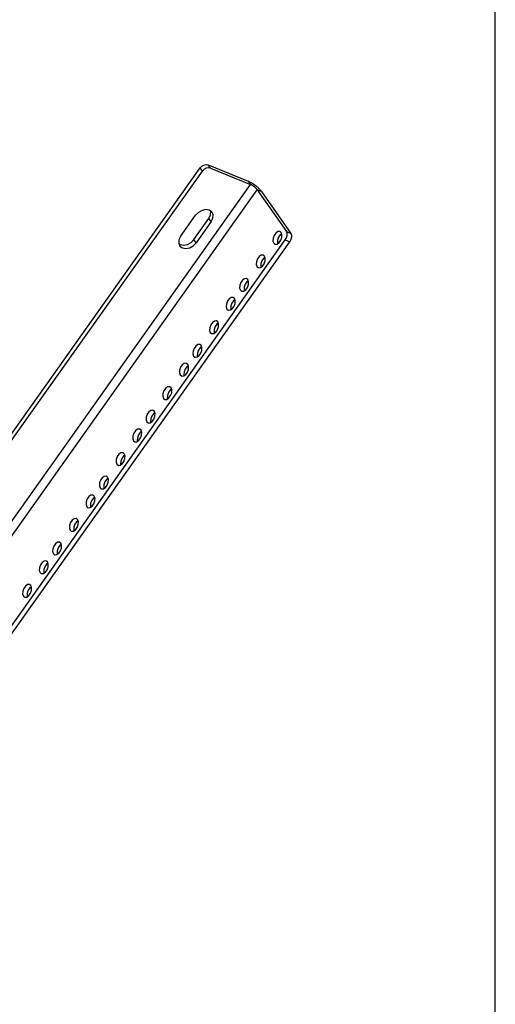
# Model space of a CAD drawing. Header units: inches. Extents: x 0 to 94.4, y 0 to 61.1.
# Tile 8 of 8: x 84.6 to 94.4, y 30.4 to 50.9. Entities that reach past the tile are written whole.
import ezdxf

# ---------------------------------------------------------------- set-up
doc = ezdxf.new("R2010")
doc.units = ezdxf.units.IN
doc.header["$LTSCALE"] = 5.194444
doc.header["$MEASUREMENT"] = 0
doc.layers.get('0').update_dxf_attribs({"linetype": 'CONTINUOUS'})

msp = doc.modelspace()

# ---------------------------------------------------------------- linework, layer by layer
at = {"color": 7, "linetype": 'CONTINUOUS'}
for p, q in [((94.4444, 0), (94.4444, 61.1111)), ((88.3671, 47.7185), (88.3195, 47.7868)), ((88.5353, 47.7805), (88.4878, 47.8488)), ((88.5353, 47.7805), (89.3645, 47.4409)), ((61.3625, 9.6685), (88.3671, 47.7185)), ((88.402, 47.7543), (88.3671, 47.7185)), ((62.2158, 9.1879), (89.3645, 47.4409)), ((89.3169, 47.5092), (89.3645, 47.4409)), ((62.356, 9.0817), (89.5046, 47.3347)), ((89.5972, 47.2968), (89.5046, 47.3347)), ((89.5046, 47.3347), (90.1096, 46.4664)), ((87.9148, 46.3656), (88.2267, 46.8051)), ((88.5885, 46.8126), (88.5677, 46.8639)), ((88.5502, 46.6726), (88.2383, 46.2331)), ((88.5502, 46.6726), (88.5027, 46.7409)), ((87.9148, 46.3656), (87.8808, 46.2953)), ((90.0032, 46.4465), (89.9784, 46.4669)), ((90.1096, 46.4664), (90.2021, 46.4285)), ((63.0797, 8.24), (90.0871, 46.2939)), ((88.2383, 46.2331), (88.1907, 46.3014)), ((89.8476, 46.2271), (89.8723, 46.2067)), ((89.9602, 46.2376), (89.9949, 46.2864)), ((90.0871, 46.2939), (90.1796, 46.256)), ((89.657, 45.9586), (89.6322, 45.979)), ((89.5013, 45.7392), (89.5261, 45.7188)), ((89.6139, 45.7496), (89.6486, 45.7985)), ((89.3107, 45.4707), (89.2859, 45.4911)), ((89.155, 45.2513), (89.1798, 45.2309)), ((89.2677, 45.2617), (89.3023, 45.3105)), ((88.9906, 44.8714), (89.0253, 44.9202)), ((89.0336, 45.0803), (89.0088, 45.1007)), ((88.878, 44.861), (88.9028, 44.8406)), ((88.6874, 44.5924), (88.6626, 44.6128)), ((88.5317, 44.373), (88.5565, 44.3526)), ((88.6443, 44.3835), (88.679, 44.4323)), ((88.3411, 44.1045), (88.3163, 44.1249)), ((88.2981, 43.8955), (88.3327, 43.9444)), ((88.064, 43.7141), (88.0393, 43.7345)), ((88.1854, 43.8851), (88.2102, 43.8647)), ((87.9084, 43.4948), (87.9332, 43.4744)), ((88.021, 43.5052), (88.0557, 43.554)), ((87.7178, 43.2262), (87.693, 43.2466)), ((87.5621, 43.0069), (87.5869, 42.9865)), ((87.6747, 43.0173), (87.7094, 43.0661)), ((87.3715, 42.7383), (87.3467, 42.7587)), ((87.2158, 42.5189), (87.2406, 42.4985)), ((87.3285, 42.5294), (87.3631, 42.5782)), ((87.0945, 42.348), (87.0697, 42.3684)), ((86.9388, 42.1286), (86.9636, 42.1082)), ((87.0514, 42.139), (87.0861, 42.1878)), ((86.7482, 41.8601), (86.7234, 41.8804)), ((86.7052, 41.6511), (86.7398, 41.6999)), ((86.5925, 41.6407), (86.6173, 41.6203)), ((86.4019, 41.3721), (86.3771, 41.3925)), ((86.2462, 41.1528), (86.271, 41.1324)), ((86.3589, 41.1632), (86.3935, 41.212)), ((86.1249, 40.9818), (86.1001, 41.0022)), ((85.9692, 40.7624), (85.994, 40.742)), ((86.0818, 40.7729), (86.1165, 40.8217)), ((85.7786, 40.4939), (85.7538, 40.5143)), ((85.6229, 40.2745), (85.6477, 40.2541)), ((85.7356, 40.2849), (85.7702, 40.3337)), ((85.4323, 40.006), (85.4075, 40.0263)), ((85.3893, 39.797), (85.4239, 39.8458)), ((85.1553, 39.6156), (85.1305, 39.636)), ((85.2766, 39.7866), (85.3014, 39.7662)), ((85.1122, 39.4067), (85.1469, 39.4555)), ((84.9996, 39.3962), (85.0244, 39.3759)), ((84.809, 39.1277), (84.7842, 39.1481)), ((84.6533, 38.9083), (84.6781, 38.8879)), ((84.766, 38.9188), (84.8006, 38.9676))]:
    msp.add_line(p, q, dxfattribs=at)
at = {"color": 3, "linetype": 'CONTINUOUS'}
for p, q in [((61.3149, 9.7368), (88.3195, 47.7868)), ((88.4878, 47.8488), (89.3169, 47.5092)), ((89.3505, 47.494), (89.3169, 47.5092)), ((89.386, 47.4751), (89.3505, 47.494)), ((89.5972, 47.2968), (90.2021, 46.4285)), ((88.5027, 46.7409), (88.5367, 46.8112)), ((88.1907, 46.3014), (88.5027, 46.7409)), ((89.9831, 46.3982), (89.9485, 46.3494)), ((90.0129, 46.4191), (89.9831, 46.3982)), ((63.1722, 8.2021), (90.1796, 46.256)), ((87.8799, 46.2175), (87.9079, 46.1971)), ((87.9079, 46.1971), (87.979, 46.1847)), ((88.1321, 46.2412), (88.1907, 46.3014)), ((89.6368, 45.9103), (89.6022, 45.8614)), ((89.6666, 45.9311), (89.6368, 45.9103)), ((89.2905, 45.4223), (89.2559, 45.3735)), ((89.3203, 45.4432), (89.2905, 45.4223)), ((89.0135, 45.032), (88.9789, 44.9832)), ((89.0433, 45.0529), (89.0135, 45.032)), ((88.6672, 44.5441), (88.6326, 44.4953)), ((88.697, 44.565), (88.6672, 44.5441)), ((88.3209, 44.0562), (88.2863, 44.0073)), ((88.3507, 44.077), (88.3209, 44.0562)), ((88.0439, 43.6658), (88.0093, 43.617)), ((88.0737, 43.6867), (88.0439, 43.6658)), ((87.6976, 43.1779), (87.663, 43.1291)), ((87.7274, 43.1988), (87.6976, 43.1779)), ((87.3513, 42.69), (87.3167, 42.6412)), ((87.3811, 42.7109), (87.3513, 42.69)), ((87.0743, 42.2996), (87.0397, 42.2508)), ((87.1041, 42.3205), (87.0743, 42.2996)), ((86.728, 41.8117), (86.6934, 41.7629)), ((86.7578, 41.8326), (86.728, 41.8117)), ((86.3818, 41.3238), (86.3471, 41.275)), ((86.4115, 41.3447), (86.3818, 41.3238)), ((86.1047, 40.9335), (86.0701, 40.8846)), ((86.1345, 40.9543), (86.1047, 40.9335)), ((85.7584, 40.4455), (85.7238, 40.3967)), ((85.7882, 40.4664), (85.7584, 40.4455)), ((85.4122, 39.9576), (85.3775, 39.9088)), ((85.4419, 39.9785), (85.4122, 39.9576)), ((85.1351, 39.5673), (85.1005, 39.5185)), ((85.1649, 39.5882), (85.1351, 39.5673)), ((84.7888, 39.0794), (84.7542, 39.0305)), ((84.8186, 39.1003), (84.7888, 39.0794))]:
    msp.add_line(p, q, dxfattribs=at)
for points in [[(88.3195, 47.7868), (88.3544, 47.8226), (88.3986, 47.847), (88.4454, 47.8562), (88.4878, 47.8488)], [(89.5248, 47.3753), (89.4927, 47.4023), (89.4581, 47.4285), (89.4222, 47.453), (89.386, 47.4751)], [(89.5972, 47.2968), (89.5778, 47.3217), (89.5535, 47.3481), (89.5248, 47.3753)], [(88.5367, 46.8112), (88.5409, 46.8809), (88.5376, 46.889)], [(89.9485, 46.3494), (89.9276, 46.2906), (89.9246, 46.2334), (89.9305, 46.2167)], [(90.2021, 46.4285), (90.2156, 46.3936), (90.216, 46.3486), (90.2034, 46.3002), (90.1796, 46.256)], [(87.979, 46.1847), (88.0577, 46.2002), (88.1321, 46.2412)], [(89.6022, 45.8614), (89.5813, 45.8026), (89.5783, 45.7455), (89.5842, 45.7288)], [(89.2559, 45.3735), (89.235, 45.3147), (89.232, 45.2576), (89.2379, 45.2408)], [(88.9789, 44.9832), (88.958, 44.9244), (88.955, 44.8672), (88.9609, 44.8505)], [(88.6326, 44.4953), (88.6117, 44.4365), (88.6087, 44.3793), (88.6146, 44.3626)], [(88.2863, 44.0073), (88.2654, 43.9485), (88.2624, 43.8914), (88.2683, 43.8747)], [(88.0093, 43.617), (87.9884, 43.5582), (87.9854, 43.501), (87.9913, 43.4843)], [(87.663, 43.1291), (87.6421, 43.0703), (87.6391, 43.0131), (87.645, 42.9964)], [(87.3167, 42.6412), (87.2958, 42.5824), (87.2928, 42.5252), (87.2987, 42.5085)], [(87.0397, 42.2508), (87.0188, 42.192), (87.0158, 42.1349), (87.0217, 42.1181)], [(86.6934, 41.7629), (86.6725, 41.7041), (86.6695, 41.6469), (86.6754, 41.6302)], [(86.3471, 41.275), (86.3262, 41.2162), (86.3232, 41.159), (86.3291, 41.1423)], [(86.0701, 40.8846), (86.0492, 40.8258), (86.0462, 40.7687), (86.0521, 40.752)], [(85.7238, 40.3967), (85.7029, 40.3379), (85.6999, 40.2808), (85.7058, 40.264)], [(85.3775, 39.9088), (85.3566, 39.85), (85.3536, 39.7929), (85.3595, 39.7761)], [(85.1005, 39.5185), (85.0796, 39.4597), (85.0766, 39.4025), (85.0825, 39.3858)], [(84.7542, 39.0305), (84.7333, 38.9717), (84.7303, 38.9146), (84.7362, 38.8979)]]:
    msp.add_lwpolyline(points, dxfattribs=at)
at = {"color": 7, "linetype": 'CONTINUOUS'}
for points in [[(88.5353, 47.7805), (88.493, 47.7879), (88.4462, 47.7787), (88.402, 47.7543)], [(89.5046, 47.3347), (89.495, 47.3471), (89.4828, 47.3604), (89.4684, 47.3739), (89.4524, 47.3875), (89.4351, 47.4006), (89.4171, 47.4128), (89.399, 47.4238), (89.3813, 47.4333), (89.3645, 47.4409)], [(88.5095, 46.9094), (88.4384, 46.9218), (88.3597, 46.9063), (88.2854, 46.8654), (88.2267, 46.8051)], [(88.5677, 46.8639), (88.5622, 46.8711), (88.5095, 46.9094)], [(88.5502, 46.6726), (88.5843, 46.7429), (88.5885, 46.8126)], [(89.9784, 46.4669), (89.9723, 46.469), (89.9321, 46.4652), (89.8906, 46.4361), (89.8559, 46.3873), (89.835, 46.3285), (89.8321, 46.2713), (89.8476, 46.2271)], [(89.9949, 46.2864), (90.0158, 46.3452), (90.0187, 46.4023), (90.0032, 46.4465)], [(90.0871, 46.2939), (90.1109, 46.3381), (90.1235, 46.3865), (90.1231, 46.4315), (90.1096, 46.4664)], [(87.8808, 46.2953), (87.8766, 46.2256), (87.8974, 46.1743)], [(87.8974, 46.1743), (87.9028, 46.1671), (87.9555, 46.1288)], [(87.9555, 46.1288), (88.0266, 46.1164), (88.1053, 46.1319), (88.1797, 46.1729), (88.2383, 46.2331)], [(89.8723, 46.2067), (89.8785, 46.2047), (89.9187, 46.2084), (89.9602, 46.2376)], [(89.6322, 45.979), (89.626, 45.981), (89.5858, 45.9773), (89.5443, 45.9482), (89.5096, 45.8993), (89.4888, 45.8405), (89.4858, 45.7834), (89.5013, 45.7392)], [(89.6486, 45.7985), (89.6695, 45.8573), (89.6725, 45.9144), (89.657, 45.9586)], [(89.5261, 45.7188), (89.5322, 45.7168), (89.5724, 45.7205), (89.6139, 45.7496)], [(89.2859, 45.4911), (89.2798, 45.4931), (89.2395, 45.4894), (89.198, 45.4602), (89.1634, 45.4114), (89.1425, 45.3526), (89.1395, 45.2955), (89.155, 45.2513)], [(89.3023, 45.3105), (89.3232, 45.3693), (89.3262, 45.4265), (89.3107, 45.4707)], [(89.1798, 45.2309), (89.1859, 45.2288), (89.2261, 45.2326), (89.2677, 45.2617)], [(89.0088, 45.1007), (89.0027, 45.1028), (88.9625, 45.0991), (88.921, 45.0699), (88.8863, 45.0211), (88.8654, 44.9623), (88.8625, 44.9051), (88.878, 44.861)], [(89.0253, 44.9202), (89.0462, 44.979), (89.0491, 45.0362), (89.0336, 45.0803)], [(88.9028, 44.8406), (88.9089, 44.8385), (88.9491, 44.8422), (88.9906, 44.8714)], [(88.6626, 44.6128), (88.6564, 44.6149), (88.6162, 44.6111), (88.5747, 44.582), (88.54, 44.5332), (88.5192, 44.4744), (88.5162, 44.4172), (88.5317, 44.373)], [(88.679, 44.4323), (88.6999, 44.4911), (88.7029, 44.5482), (88.6874, 44.5924)], [(88.5565, 44.3526), (88.5626, 44.3506), (88.6028, 44.3543), (88.6443, 44.3835)], [(88.3163, 44.1249), (88.3102, 44.1269), (88.2699, 44.1232), (88.2284, 44.0941), (88.1938, 44.0452), (88.1729, 43.9864), (88.1699, 43.9293), (88.1854, 43.8851)], [(88.3327, 43.9444), (88.3536, 44.0032), (88.3566, 44.0603), (88.3411, 44.1045)], [(88.0393, 43.7345), (88.0331, 43.7366), (87.9929, 43.7329), (87.9514, 43.7037), (87.9167, 43.6549), (87.8958, 43.5961), (87.8929, 43.539), (87.9084, 43.4948)], [(88.0557, 43.554), (88.0766, 43.6128), (88.0795, 43.67), (88.064, 43.7141)], [(88.2102, 43.8647), (88.2163, 43.8627), (88.2565, 43.8664), (88.2981, 43.8955)], [(87.9332, 43.4744), (87.9393, 43.4723), (87.9795, 43.4761), (88.021, 43.5052)], [(87.693, 43.2466), (87.6868, 43.2487), (87.6466, 43.245), (87.6051, 43.2158), (87.5704, 43.167), (87.5496, 43.1082), (87.5466, 43.051), (87.5621, 43.0069)], [(87.7094, 43.0661), (87.7303, 43.1249), (87.7333, 43.1821), (87.7178, 43.2262)], [(87.5869, 42.9865), (87.593, 42.9844), (87.6332, 42.9881), (87.6747, 43.0173)], [(87.3467, 42.7587), (87.3406, 42.7608), (87.3004, 42.757), (87.2588, 42.7279), (87.2242, 42.6791), (87.2033, 42.6203), (87.2003, 42.5631), (87.2158, 42.5189)], [(87.3631, 42.5782), (87.384, 42.637), (87.387, 42.6941), (87.3715, 42.7383)], [(87.2406, 42.4985), (87.2467, 42.4965), (87.2869, 42.5002), (87.3285, 42.5294)], [(87.0697, 42.3684), (87.0635, 42.3704), (87.0233, 42.3667), (86.9818, 42.3375), (86.9471, 42.2887), (86.9263, 42.2299), (86.9233, 42.1728), (86.9388, 42.1286)], [(87.0861, 42.1878), (87.107, 42.2466), (87.11, 42.3038), (87.0945, 42.348)], [(86.9636, 42.1082), (86.9697, 42.1062), (87.0099, 42.1099), (87.0514, 42.139)], [(86.7234, 41.8804), (86.7173, 41.8825), (86.677, 41.8788), (86.6355, 41.8496), (86.6009, 41.8008), (86.58, 41.742), (86.577, 41.6849), (86.5925, 41.6407)], [(86.7398, 41.6999), (86.7607, 41.7587), (86.7637, 41.8159), (86.7482, 41.8601)], [(86.6173, 41.6203), (86.6234, 41.6182), (86.6636, 41.622), (86.7052, 41.6511)], [(86.3771, 41.3925), (86.371, 41.3946), (86.3308, 41.3909), (86.2892, 41.3617), (86.2546, 41.3129), (86.2337, 41.2541), (86.2307, 41.1969), (86.2462, 41.1528)], [(86.3935, 41.212), (86.4144, 41.2708), (86.4174, 41.328), (86.4019, 41.3721)], [(86.271, 41.1324), (86.2771, 41.1303), (86.3173, 41.134), (86.3589, 41.1632)], [(86.1001, 41.0022), (86.0939, 41.0042), (86.0537, 41.0005), (86.0122, 40.9714), (85.9775, 40.9226), (85.9567, 40.8637), (85.9537, 40.8066), (85.9692, 40.7624)], [(86.1165, 40.8217), (86.1374, 40.8805), (86.1404, 40.9376), (86.1249, 40.9818)], [(85.994, 40.742), (86.0001, 40.74), (86.0403, 40.7437), (86.0818, 40.7729)], [(85.7538, 40.5143), (85.7477, 40.5163), (85.7074, 40.5126), (85.6659, 40.4834), (85.6313, 40.4346), (85.6104, 40.3758), (85.6074, 40.3187), (85.6229, 40.2745)], [(85.7702, 40.3337), (85.7911, 40.3926), (85.7941, 40.4497), (85.7786, 40.4939)], [(85.6477, 40.2541), (85.6538, 40.2521), (85.694, 40.2558), (85.7356, 40.2849)], [(85.4075, 40.0263), (85.4014, 40.0284), (85.3612, 40.0247), (85.3196, 39.9955), (85.285, 39.9467), (85.2641, 39.8879), (85.2611, 39.8308), (85.2766, 39.7866)], [(85.4239, 39.8458), (85.4448, 39.9046), (85.4478, 39.9618), (85.4323, 40.006)], [(85.1305, 39.636), (85.1243, 39.6381), (85.0841, 39.6343), (85.0426, 39.6052), (85.0079, 39.5564), (84.9871, 39.4976), (84.9841, 39.4404), (84.9996, 39.3962)], [(85.1469, 39.4555), (85.1678, 39.5143), (85.1708, 39.5714), (85.1553, 39.6156)], [(85.3014, 39.7662), (85.3075, 39.7641), (85.3477, 39.7679), (85.3893, 39.797)], [(85.0244, 39.3759), (85.0305, 39.3738), (85.0707, 39.3775), (85.1122, 39.4067)], [(84.7842, 39.1481), (84.7781, 39.1501), (84.7379, 39.1464), (84.6963, 39.1173), (84.6617, 39.0685), (84.6408, 39.0096), (84.6378, 38.9525), (84.6533, 38.9083)], [(84.8006, 38.9676), (84.8215, 39.0264), (84.8245, 39.0835), (84.809, 39.1277)], [(84.6781, 38.8879), (84.6842, 38.8859), (84.7244, 38.8896), (84.766, 38.9188)]]:
    msp.add_lwpolyline(points, dxfattribs=at)

doc.saveas('drawing.dxf')
